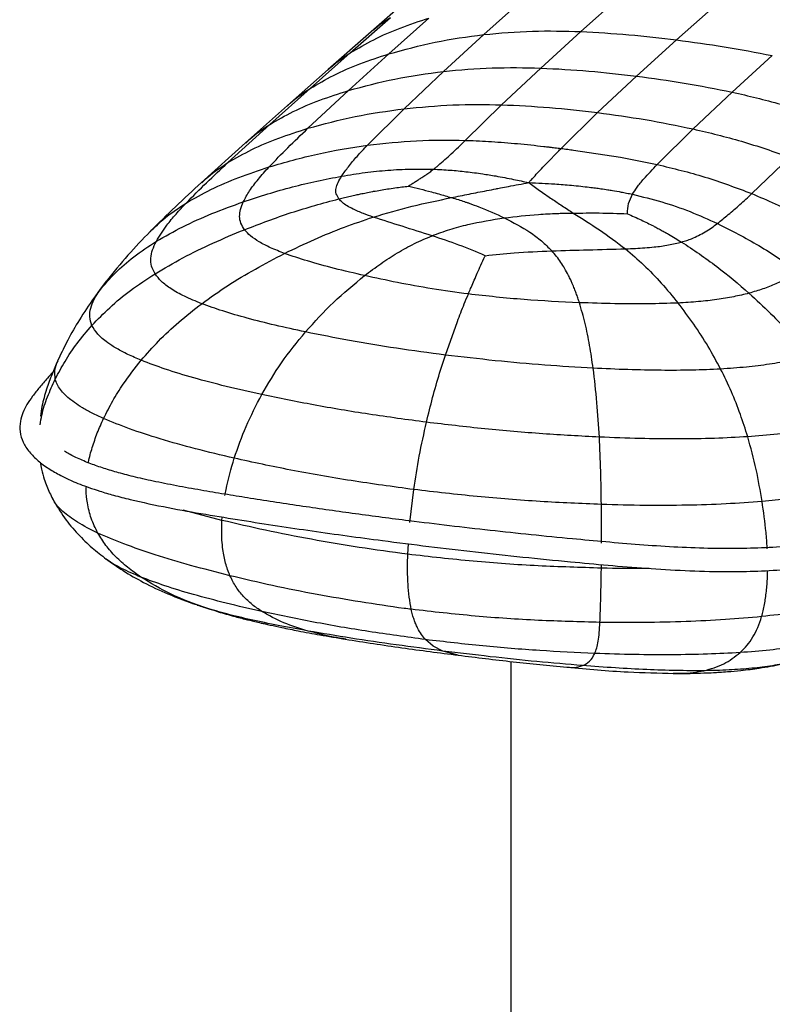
# Paper-space layout '_Dimetric' of a CAD drawing. Header units: millimetres. Extents: x -453 to 610, y -49 to 852.
# Tile 2 of 14: x -453 to -289, y 348 to 562. Entities that reach past the tile are written whole.
import ezdxf

# ---------------------------------------------------------------- set-up
doc = ezdxf.new("R2010")
doc.units = ezdxf.units.MM

psp = doc.layouts.new('_Dimetric')

# ---------------------------------------------------------------- linework, layer by layer
at = {"color": 7, "linetype": 'Continuous', "lineweight": 25}
for p, q in [((-368.67, 566.78), (-377.43, 559.05)), ((-352.34, 558.94), (-343.57, 566.8)), ((-331.17, 559.6), (-322.39, 567.42)), ((-310.32, 557.75), (-301.55, 565.55)), ((-381.39, 554.94), (-372.62, 562.68)), ((-373.03, 554.71), (-364.26, 562.53)), ((-377.43, 559.05), (-386.23, 551.3)), ((-361.1, 550.91), (-352.34, 558.94)), ((-339.93, 551.64), (-331.17, 559.6)), ((-319.06, 549.87), (-310.32, 557.75)), ((-390.15, 547.19), (-381.39, 554.94)), ((-381.79, 546.74), (-373.03, 554.71)), ((-298.2, 546.38), (-289.48, 554.34)), ((-386.22, 551.3), (-395.1, 543.45)), ((-348.46, 543.64), (-339.93, 551.64)), ((-369.7, 542.78), (-361.1, 550.91)), ((-327.56, 541.92), (-319.06, 549.87)), ((-398.95, 539.32), (-390.15, 547.19)), ((-390.62, 538.51), (-381.79, 546.74)), ((-306.69, 538.37), (-298.2, 546.38)), ((-395.1, 543.45), (-404.23, 535.34)), ((-377.68, 534.84), (-369.7, 542.78)), ((-356.39, 535.89), (-348.46, 543.64)), ((-335.49, 534.13), (-327.56, 541.92)), ((-408.04, 531.04), (-398.95, 539.32)), ((-314.53, 530.62), (-306.69, 538.37)), ((-404.23, 535.34), (-413.89, 526.61)), ((-332.76, 533.77), (-322.52, 532.2)), ((-322.52, 532.2), (-314.53, 530.62)), ((-293.94, 524.29), (-285.65, 532.19)), ((-434.58, 505.17), (-437.69, 500.94)), ((-435.97, 503.26), (-434.53, 505.18)), ((-437.71, 500.8), (-435.97, 503.26)), ((-360.69, 489.12), (-358.07, 496.42)), ((-361.94, 485.17), (-360.69, 489.12)), ((-368.4, 452.67), (-367.57, 459.82)), ((-409.35, 453.11), (-417.8, 455.3)), ((-409.35, 453.11), (-409.29, 453.83)), ((-368.88, 445.73), (-368.74, 448.02)), ((-326.71, 442.7), (-326.71, 443.47)), ((-412.84, 434.02), (-414.99, 434.78)), ((-410.38, 433.28), (-412.84, 434.02)), ((-363.33, 425.72), (-365.02, 427.13)), ((-361.21, 424.64), (-363.33, 425.72)), ((-357.88, 423.77), (-361.21, 424.64)), ((-346.43, 422.36), (-346.43, 44.08)), ((-334.27, 421.12), (-333.99, 421.11))]:
    psp.add_line(p, q, dxfattribs=at)
for points, knots in [([(-381.39, 554.94), (-379.71, 555.94), (-376.23, 557.99), (-370.47, 560.48), (-366.37, 561.84), (-364.26, 562.53)], [0, 0, 0, 0, 0.31349, 0.648054, 1, 1, 1, 1]), ([(-377.41, 559.03), (-377.26, 559.18), (-375.83, 560.59), (-374.14, 561.69), (-372.62, 562.68)], [0, 0, 0, 0, 0.1051734, 1, 1, 1, 1]), ([(-373.03, 554.71), (-369.68, 555.64), (-362.93, 557.51), (-355.89, 558.46), (-352.34, 558.94)], [0, 0, 0, 0, 0.495961, 1, 1, 1, 1]), ([(-352.34, 558.94), (-348.81, 559.25), (-341.82, 559.87), (-334.7, 559.69), (-331.17, 559.6)], [0, 0, 0, 0, 0.5049036, 1, 1, 1, 1]), ([(-331.17, 559.6), (-327.68, 559.4), (-320.74, 559.01), (-313.79, 558.17), (-310.32, 557.75)], [0, 0, 0, 0, 0.502442, 1, 1, 1, 1]), ([(-310.32, 557.75), (-306.86, 557.3), (-299.91, 556.38), (-292.97, 555.03), (-289.48, 554.34)], [0, 0, 0, 0, 0.497556, 1, 1, 1, 1]), ([(-390.15, 547.19), (-388.47, 548.17), (-384.99, 550.22), (-379.23, 552.68), (-375.13, 554.02), (-373.03, 554.71)], [0, 0, 0, 0, 0.313523, 0.648073, 1, 1, 1, 1]), ([(-386.2, 551.27), (-386.04, 551.43), (-384.6, 552.85), (-382.9, 553.96), (-381.39, 554.94)], [0, 0, 0, 0, 0.1106474, 1, 1, 1, 1]), ([(-361.1, 550.91), (-357.57, 551.23), (-350.58, 551.86), (-343.46, 551.71), (-339.93, 551.64)], [0, 0, 0, 0, 0.50462, 1, 1, 1, 1]), ([(-339.93, 551.64), (-336.44, 551.46), (-329.5, 551.11), (-322.53, 550.28), (-319.06, 549.87)], [0, 0, 0, 0, 0.502221, 1, 1, 1, 1]), ([(-381.79, 546.74), (-378.44, 547.65), (-371.68, 549.49), (-364.65, 550.43), (-361.1, 550.91)], [0, 0, 0, 0, 0.495821, 1, 1, 1, 1]), ([(-319.06, 549.87), (-315.6, 549.41), (-308.63, 548.48), (-301.69, 547.08), (-298.2, 546.38)], [0, 0, 0, 0, 0.497777, 1, 1, 1, 1]), ([(-395.07, 543.42), (-394.87, 543.61), (-393.4, 545.07), (-391.66, 546.2), (-390.15, 547.19)], [0, 0, 0, 0, 0.132155, 1, 1, 1, 1]), ([(-398.95, 539.32), (-397.26, 540.3), (-393.78, 542.32), (-388, 544.74), (-383.9, 546.06), (-381.79, 546.74)], [0, 0, 0, 0, 0.313585, 0.648065, 1, 1, 1, 1]), ([(-298.2, 546.38), (-294.67, 545.57), (-287.56, 543.92), (-280.56, 541.52), (-277.03, 540.32)], [0, 0, 0, 0, 0.49538, 1, 1, 1, 1]), ([(-390.62, 538.51), (-387.22, 539.43), (-380.37, 541.3), (-373.28, 542.28), (-369.7, 542.78)], [0, 0, 0, 0, 0.495703, 1, 1, 1, 1]), ([(-369.7, 542.78), (-366.15, 543.12), (-359.12, 543.79), (-351.99, 543.69), (-348.46, 543.64)], [0, 0, 0, 0, 0.50435, 1, 1, 1, 1]), ([(-348.46, 543.64), (-344.97, 543.48), (-338.01, 543.16), (-331.03, 542.34), (-327.56, 541.92)], [0, 0, 0, 0, 0.502002, 1, 1, 1, 1]), ([(-327.56, 541.92), (-324.09, 541.46), (-317.12, 540.53), (-310.18, 539.09), (-306.69, 538.37)], [0, 0, 0, 0, 0.497993, 1, 1, 1, 1]), ([(-408.04, 531.04), (-406.33, 532.02), (-402.78, 534.05), (-396.92, 536.48), (-392.75, 537.82), (-390.62, 538.51)], [0, 0, 0, 0, 0.3134741, 0.647952, 1, 1, 1, 1]), ([(-404.18, 535.3), (-403.89, 535.59), (-402.32, 537.14), (-400.46, 538.34), (-398.95, 539.32)], [0, 0, 0, 0, 0.186944, 1, 1, 1, 1]), ([(-399.09, 530.1), (-397.75, 531.5), (-395.03, 534.34), (-392.1, 537.1), (-390.62, 538.51)], [0, 0, 0, 0, 0.492346, 1, 1, 1, 1]), ([(-306.69, 538.37), (-303.18, 537.54), (-296.09, 535.85), (-289.15, 533.42), (-285.65, 532.19)], [0, 0, 0, 0, 0.495647, 1, 1, 1, 1]), ([(-399.09, 530.1), (-395.59, 531.11), (-388.55, 533.14), (-381.32, 534.27), (-377.68, 534.84)], [0, 0, 0, 0, 0.496843, 1, 1, 1, 1]), ([(-383.28, 528.09), (-382.8, 528.78), (-381.78, 530.24), (-379.87, 532.48), (-378.43, 534.03), (-377.68, 534.84)], [0, 0, 0, 0, 0.295487, 0.630969, 1, 1, 1, 1]), ([(-377.68, 534.84), (-374.1, 535.23), (-367, 536.02), (-359.91, 535.93), (-356.39, 535.89)], [0, 0, 0, 0, 0.503883, 1, 1, 1, 1]), ([(-362.24, 530.42), (-361.27, 531.27), (-359.17, 533.12), (-357.36, 534.92), (-356.39, 535.89)], [0, 0, 0, 0, 0.4616233, 1, 1, 1, 1]), ([(-356.39, 535.89), (-356.23, 535.89), (-354.32, 535.83), (-350.51, 535.64), (-344.95, 535.19), (-340.78, 534.75), (-338.52, 534.49), (-338.17, 534.45)], [0, 0, 0, 0, 0.025474, 0.313905, 0.627933, 0.94216, 1, 1, 1, 1]), ([(-338.17, 534.45), (-337.93, 534.42), (-337.48, 534.37), (-336.58, 534.26), (-335.93, 534.18), (-335.48, 534.13)], [0, 0, 0, 0, 0.271001, 0.499916, 1, 1, 1, 1]), ([(-337.46, 532.11), (-337.41, 532.16), (-336.96, 532.62), (-336.31, 533.29), (-335.7, 533.91), (-335.48, 534.13)], [0, 0, 0, 0, 0.078559, 0.671748, 1, 1, 1, 1]), ([(-335.48, 534.13), (-335.03, 534.07), (-334.54, 534), (-333.63, 533.89), (-333.18, 533.82), (-332.76, 533.77)], [0, 0, 0, 0, 0.500076, 0.535397, 1, 1, 1, 1]), ([(-342.01, 527.25), (-341.26, 528.08), (-339.74, 529.75), (-338.22, 531.32), (-337.46, 532.11)], [0, 0, 0, 0, 0.497489, 1, 1, 1, 1]), ([(-417.15, 522.23), (-415.69, 523.71), (-412.76, 526.68), (-409.62, 529.59), (-408.04, 531.04)], [0, 0, 0, 0, 0.498472, 1, 1, 1, 1]), ([(-417.15, 522.23), (-415.37, 523.24), (-411.69, 525.34), (-405.61, 527.92), (-401.3, 529.36), (-399.09, 530.1)], [0, 0, 0, 0, 0.313278, 0.647902, 1, 1, 1, 1]), ([(-413.75, 526.63), (-413.32, 527.06), (-411.61, 528.74), (-409.57, 530.06), (-408.04, 531.04)], [0, 0, 0, 0, 0.2494055, 1, 1, 1, 1]), ([(-404.71, 522.5), (-404.28, 523.3), (-403.38, 524.96), (-401.42, 527.49), (-399.89, 529.21), (-399.09, 530.1)], [0, 0, 0, 0, 0.305451, 0.640589, 1, 1, 1, 1]), ([(-363.29, 529.6), (-363.11, 529.73), (-362.75, 530.01), (-362.41, 530.28), (-362.24, 530.42)], [0, 0, 0, 0, 0.499744, 1, 1, 1, 1]), ([(-319.91, 524.13), (-319.61, 524.64), (-318.91, 525.8), (-317.07, 527.96), (-315.52, 529.58), (-314.53, 530.62)], [0, 0, 0, 0, 0.223763, 0.504277, 1, 1, 1, 1]), ([(-314.53, 530.62), (-311.06, 529.78), (-304.06, 528.09), (-297.33, 525.56), (-293.94, 524.29)], [0, 0, 0, 0, 0.4961109, 1, 1, 1, 1]), ([(-404.71, 522.5), (-401.16, 523.66), (-394.1, 525.95), (-386.87, 527.38), (-383.28, 528.09)], [0, 0, 0, 0, 0.503918, 1, 1, 1, 1]), ([(-383.88, 523.14), (-384.11, 523.52), (-384.58, 524.27), (-384.53, 525.49), (-384.09, 526.77), (-383.56, 527.64), (-383.28, 528.09)], [0, 0, 0, 0, 0.226077, 0.460399, 0.715445, 1, 1, 1, 1]), ([(-383.28, 528.09), (-381.58, 528.37), (-378.22, 528.91), (-373.18, 529.42), (-368.2, 529.68), (-364.92, 529.63), (-363.29, 529.6)], [0, 0, 0, 0, 0.25315, 0.500143, 0.750983, 1, 1, 1, 1]), ([(-368.74, 525.91), (-368.48, 526.09), (-367.98, 526.43), (-367.2, 526.91), (-366.49, 527.36), (-365.71, 527.87), (-364.91, 528.4), (-364.07, 528.99), (-363.55, 529.39), (-363.29, 529.6)], [0, 0, 0, 0, 0.128691, 0.249534, 0.381401, 0.493874, 0.664774, 0.826964, 1, 1, 1, 1]), ([(-363.29, 529.6), (-362.07, 529.54), (-359.68, 529.43), (-356.11, 529.07), (-352.8, 528.64), (-349.35, 528.08), (-346, 527.44), (-343.63, 526.92), (-342.53, 526.68)], [0, 0, 0, 0, 0.1689943, 0.3310994, 0.5048039, 0.6425497, 0.83433, 1, 1, 1, 1]), ([(-413.79, 526.71), (-415.71, 524.95), (-419.57, 521.42), (-423.17, 517.84), (-424.98, 516.04)], [0, 0, 0, 0, 0.49801, 1, 1, 1, 1]), ([(-383.88, 523.14), (-383.46, 523.24), (-382.63, 523.45), (-381.38, 523.74), (-380.22, 524), (-379.08, 524.24), (-377.91, 524.48), (-376.96, 524.67), (-375.91, 524.86), (-374.82, 525.05), (-373.27, 525.3), (-371.71, 525.54), (-370.19, 525.74), (-369.21, 525.86), (-368.74, 525.91)], [0, 0, 0, 0, 0.0835, 0.166815, 0.250239, 0.313558, 0.393567, 0.483909, 0.50175, 0.601408, 0.700666, 0.80715, 0.908132, 1, 1, 1, 1]), ([(-368.74, 525.91), (-368.72, 525.91), (-367.92, 525.71), (-366.23, 525.32), (-364.03, 524.75), (-362.65, 524.36), (-362.1, 524.21)], [0, 0, 0, 0, 0.008921, 0.381786, 0.755248, 1, 1, 1, 1]), ([(-351.67, 524.94), (-350.99, 525.08), (-350.19, 525.23), (-349.19, 525.42), (-348.3, 525.59), (-346.03, 526.03), (-344, 526.4), (-342.53, 526.68)], [0, 0, 0, 0, 0.221965, 0.258686, 0.32743, 0.512723, 1, 1, 1, 1]), ([(-342.53, 526.68), (-342.44, 526.78), (-342.27, 526.97), (-342.09, 527.16), (-342.01, 527.25)], [0, 0, 0, 0, 0.5256919, 1, 1, 1, 1]), ([(-342.53, 526.68), (-341.75, 526.11), (-340.58, 525.27), (-339.27, 524.34), (-338.38, 523.72), (-337.9, 523.4), (-337.49, 523.12)], [0, 0, 0, 0, 0.486762, 0.734448, 0.774438, 1, 1, 1, 1]), ([(-342.53, 526.68), (-341.55, 526.63), (-339.66, 526.55), (-336.56, 526.37), (-333.75, 526.15), (-331.25, 525.91), (-329.51, 525.71), (-328.05, 525.53), (-326.7, 525.34), (-325.47, 525.16), (-324, 524.92), (-322.64, 524.69), (-321.17, 524.4), (-320.35, 524.23), (-319.91, 524.13)], [0, 0, 0, 0, 0.126972, 0.246045, 0.405423, 0.495175, 0.575326, 0.636128, 0.688918, 0.756256, 0.800345, 0.887221, 0.939851, 1, 1, 1, 1]), ([(-376.39, 519.17), (-373.57, 519.99), (-367.95, 521.62), (-362.23, 522.82), (-359.37, 523.41)], [0, 0, 0, 0, 0.50113, 1, 1, 1, 1]), ([(-362.1, 524.21), (-361.65, 524.08), (-360.74, 523.82), (-359.83, 523.55), (-359.37, 523.41)], [0, 0, 0, 0, 0.495152, 1, 1, 1, 1]), ([(-359.37, 523.41), (-358.09, 523.68), (-355.51, 524.21), (-352.95, 524.7), (-351.67, 524.94)], [0, 0, 0, 0, 0.499058, 1, 1, 1, 1]), ([(-359.37, 523.41), (-358.86, 523.27), (-357.92, 522.99), (-356.97, 522.69), (-356.51, 522.53), (-356.37, 522.48), (-356.03, 522.37), (-355, 522.01), (-352.17, 520.98), (-349.67, 519.84), (-347.85, 519)], [0, 0, 0, 0, 0.124775, 0.23397, 0.237291, 0.242458, 0.269598, 0.323197, 0.50488, 1, 1, 1, 1]), ([(-321.05, 519.91), (-321, 520.66), (-320.91, 522.2), (-320.25, 523.48), (-319.91, 524.13)], [0, 0, 0, 0, 0.493948, 1, 1, 1, 1]), ([(-319.91, 524.13), (-317.77, 523.61), (-313.48, 522.57), (-307.33, 520.43), (-303.42, 518.67), (-301.45, 517.78)], [0, 0, 0, 0, 0.332368, 0.663932, 1, 1, 1, 1]), ([(-301.45, 517.78), (-300.64, 518.43), (-298.91, 519.8), (-296.45, 521.97), (-294.8, 523.49), (-293.94, 524.29)], [0, 0, 0, 0, 0.295487, 0.630969, 1, 1, 1, 1]), ([(-293.94, 524.29), (-290.55, 522.83), (-283.81, 519.95), (-277.44, 516.23), (-274.27, 514.38)], [0, 0, 0, 0, 0.503156, 1, 1, 1, 1]), ([(-425, 515.97), (-423.94, 517.01), (-421.55, 519.35), (-418.72, 521.2), (-417.15, 522.23)], [0, 0, 0, 0, 0.444812, 1, 1, 1, 1]), ([(-423.64, 513.9), (-421.75, 514.98), (-417.84, 517.2), (-411.48, 520.03), (-407, 521.67), (-404.71, 522.5)], [0, 0, 0, 0, 0.314978, 0.6502045, 1, 1, 1, 1]), ([(-423.64, 513.9), (-422.92, 515.07), (-421.69, 517.07), (-419.38, 519.83), (-417.89, 521.43), (-417.15, 522.23)], [0, 0, 0, 0, 0.415057, 0.707388, 1, 1, 1, 1]), ([(-404.43, 516.43), (-404.73, 516.9), (-405.34, 517.85), (-405.57, 519.34), (-405.38, 520.9), (-404.94, 521.96), (-404.71, 522.5)], [0, 0, 0, 0, 0.23238, 0.472189, 0.72613, 1, 1, 1, 1]), ([(-404.43, 516.43), (-401.06, 517.72), (-394.31, 520.31), (-387.36, 522.2), (-383.88, 523.14)], [0, 0, 0, 0, 0.500322, 1, 1, 1, 1]), ([(-376.39, 519.17), (-377.11, 519.42), (-378.67, 519.97), (-380.58, 520.78), (-382.1, 521.6), (-383.18, 522.34), (-383.65, 522.88), (-383.88, 523.14)], [0, 0, 0, 0, 0.229443, 0.49586, 0.663443, 0.834129, 1, 1, 1, 1]), ([(-337.49, 523.12), (-336.75, 522.63), (-335.25, 521.63), (-333.64, 520.57), (-332.83, 520.04)], [0, 0, 0, 0, 0.498624, 1, 1, 1, 1]), ([(-395.71, 511.25), (-393.54, 512.29), (-389.28, 514.34), (-382.83, 517), (-378.5, 518.46), (-376.39, 519.17)], [0, 0, 0, 0, 0.345424, 0.681318, 1, 1, 1, 1]), ([(-363.59, 515.1), (-365.77, 515.79), (-370.12, 517.17), (-374.3, 518.5), (-376.39, 519.17)], [0, 0, 0, 0, 0.500554, 1, 1, 1, 1]), ([(-347.85, 519), (-345.38, 519.29), (-341.56, 519.74), (-337.68, 519.93), (-336.09, 519.98), (-335.54, 520), (-334.4, 520.03), (-333.45, 520.03), (-332.83, 520.04)], [0, 0, 0, 0, 0.494408, 0.765031, 0.773307, 0.810376, 0.875232, 1, 1, 1, 1]), ([(-332.83, 520.04), (-330.95, 520.06), (-327.03, 520.11), (-323.09, 519.98), (-321.05, 519.91)], [0, 0, 0, 0, 0.479014, 1, 1, 1, 1]), ([(-332.83, 520.04), (-330.92, 518.85), (-327.08, 516.46), (-323.33, 513.65), (-321.45, 512.25)], [0, 0, 0, 0, 0.498894, 1, 1, 1, 1]), ([(-321.05, 519.91), (-320.04, 519.46), (-318.13, 518.62), (-316.15, 517.64), (-315.1, 517.09), (-314.77, 516.92), (-314.23, 516.63), (-313.61, 516.3), (-313.09, 516.01), (-312.87, 515.89), (-312.81, 515.85), (-312.79, 515.84), (-312.77, 515.83), (-312.73, 515.81), (-312.7, 515.79), (-312.68, 515.78), (-312.68, 515.78), (-312.66, 515.77), (-312.61, 515.74), (-312.42, 515.63), (-311.27, 514.98), (-310.19, 514.32), (-309.24, 513.74)], [0, 0, 0, 0, 0.249096, 0.470928, 0.49546, 0.515518, 0.552964, 0.634456, 0.672429, 0.687445, 0.689517, 0.690049, 0.691227, 0.695424, 0.699695, 0.699983, 0.700102, 0.700492, 0.704621, 0.712877, 0.749763, 1, 1, 1, 1]), ([(-363.59, 515.1), (-362.31, 515.58), (-359.76, 516.54), (-354.51, 517.95), (-350.5, 518.58), (-347.85, 519)], [0, 0, 0, 0, 0.254956, 0.506447, 1, 1, 1, 1]), ([(-347.85, 519), (-345.94, 518.01), (-343.07, 516.51), (-339.69, 514.01), (-338.25, 512.55), (-337.53, 511.82)], [0, 0, 0, 0, 0.49345, 0.744996, 1, 1, 1, 1]), ([(-307.07, 514.46), (-306.03, 514.94), (-303.8, 515.98), (-302.27, 517.15), (-301.45, 517.78)], [0, 0, 0, 0, 0.463242, 1, 1, 1, 1]), ([(-301.45, 517.78), (-298.4, 516.24), (-292.25, 513.12), (-286.56, 509.22), (-283.69, 507.26)], [0, 0, 0, 0, 0.496081, 1, 1, 1, 1]), ([(-424.99, 516.03), (-426.62, 514.35), (-429.89, 510.96), (-433.01, 507.1), (-434.59, 505.16)], [0, 0, 0, 0, 0.496857, 1, 1, 1, 1]), ([(-423.93, 506.82), (-421.94, 508), (-417.84, 510.41), (-411.3, 513.58), (-406.74, 515.47), (-404.43, 516.43)], [0, 0, 0, 0, 0.319524, 0.65549, 1, 1, 1, 1]), ([(-395.71, 511.25), (-396.75, 511.66), (-398.76, 512.44), (-401.24, 513.73), (-403.2, 515.05), (-404.03, 515.98), (-404.43, 516.43)], [0, 0, 0, 0, 0.27439, 0.528032, 0.767529, 1, 1, 1, 1]), ([(-378.28, 506.42), (-377.11, 507.3), (-374.82, 509.03), (-371.19, 511.36), (-367.49, 513.44), (-364.88, 514.55), (-363.59, 515.1)], [0, 0, 0, 0, 0.26013, 0.51374, 0.760255, 1, 1, 1, 1]), ([(-352, 510.76), (-353.92, 511.56), (-357.73, 513.14), (-361.65, 514.45), (-363.59, 515.1)], [0, 0, 0, 0, 0.504011, 1, 1, 1, 1]), ([(-435.97, 503.26), (-434.89, 504.51), (-432.64, 507.13), (-428.51, 510.71), (-425.31, 512.81), (-423.64, 513.9)], [0, 0, 0, 0, 0.306192, 0.637709, 1, 1, 1, 1]), ([(-423.93, 506.82), (-424.23, 507.38), (-424.82, 508.52), (-424.91, 510.26), (-424.53, 512.06), (-423.94, 513.28), (-423.64, 513.9)], [0, 0, 0, 0, 0.237461, 0.480161, 0.733024, 1, 1, 1, 1]), ([(-321.45, 512.25), (-320.73, 512.28), (-319.31, 512.34), (-317.23, 512.47), (-314.82, 512.69), (-312.06, 513.04), (-310.17, 513.51), (-309.24, 513.74)], [0, 0, 0, 0, 0.171622, 0.3355586, 0.4942714, 0.750392, 1, 1, 1, 1]), ([(-309.24, 513.74), (-308.86, 513.85), (-308.09, 514.07), (-307.41, 514.33), (-307.07, 514.46)], [0, 0, 0, 0, 0.499998, 1, 1, 1, 1]), ([(-309.24, 513.74), (-306.65, 512.02), (-301.52, 508.6), (-296.86, 504.58), (-294.56, 502.59)], [0, 0, 0, 0, 0.504639, 1, 1, 1, 1]), ([(-413.77, 500.31), (-411.91, 501.63), (-408.13, 504.32), (-402.08, 507.94), (-397.84, 510.14), (-395.71, 511.25)], [0, 0, 0, 0, 0.322801, 0.658469, 1, 1, 1, 1]), ([(-378.28, 506.42), (-380.49, 506.93), (-384.76, 507.93), (-390.64, 509.51), (-394.07, 510.69), (-395.71, 511.25)], [0, 0, 0, 0, 0.360231, 0.695672, 1, 1, 1, 1]), ([(-354.39, 505.46), (-354.18, 505.95), (-353.7, 507.04), (-352.93, 508.76), (-352.36, 510.01), (-352.04, 510.68), (-352.02, 510.73), (-352.01, 510.75), (-352, 510.76)], [0, 0, 0, 0, 0.271396, 0.601335, 0.971678, 0.985839, 0.99292, 1, 1, 1, 1]), ([(-352, 510.76), (-349.91, 510.98), (-345.09, 511.48), (-340.26, 511.7), (-337.53, 511.82)], [0, 0, 0, 0, 0.434276, 1, 1, 1, 1]), ([(-337.53, 511.82), (-334.89, 511.9), (-329.54, 512.05), (-324.17, 512.18), (-321.45, 512.25)], [0, 0, 0, 0, 0.494284, 1, 1, 1, 1]), ([(-331.5, 500.52), (-331.61, 500.87), (-331.83, 501.57), (-332.19, 502.59), (-332.59, 503.63), (-332.99, 504.59), (-333.42, 505.55), (-333.96, 506.67), (-334.66, 507.94), (-335.53, 509.32), (-336.45, 510.6), (-337.17, 511.41), (-337.53, 511.82)], [0, 0, 0, 0, 0.08397, 0.167343, 0.25008, 0.344031, 0.40955, 0.495967, 0.633471, 0.750485, 0.876108, 1, 1, 1, 1]), ([(-321.45, 512.25), (-320.11, 511.1), (-317.37, 508.75), (-313.58, 504.81), (-311.21, 501.92), (-310.01, 500.45)], [0, 0, 0, 0, 0.318677, 0.654574, 1, 1, 1, 1]), ([(-437.67, 495.58), (-436.41, 496.89), (-433.78, 499.61), (-429.17, 503.38), (-425.73, 505.64), (-423.93, 506.82)], [0, 0, 0, 0, 0.307326, 0.639228, 1, 1, 1, 1]), ([(-413.77, 500.31), (-415.05, 500.83), (-417.52, 501.84), (-420.44, 503.48), (-422.65, 505.13), (-423.51, 506.27), (-423.93, 506.82)], [0, 0, 0, 0, 0.275779, 0.529386, 0.768363, 1, 1, 1, 1]), ([(-391.16, 494.15), (-389.17, 496.35), (-385.17, 500.77), (-380.58, 504.53), (-378.28, 506.42)], [0, 0, 0, 0, 0.498049, 1, 1, 1, 1]), ([(-355.68, 502.42), (-358.33, 502.78), (-363.58, 503.5), (-371.11, 504.87), (-375.91, 505.91), (-378.28, 506.42)], [0, 0, 0, 0, 0.339849, 0.674845, 1, 1, 1, 1]), ([(-283.69, 507.26), (-284.49, 506.78), (-286.03, 505.87), (-288.64, 504.61), (-291.42, 503.5), (-293.52, 502.89), (-294.56, 502.59)], [0, 0, 0, 0, 0.273881, 0.527811, 0.767607, 1, 1, 1, 1]), ([(-355.68, 502.42), (-355.52, 502.82), (-355.3, 503.34), (-354.87, 504.36), (-354.6, 504.97), (-354.39, 505.46)], [0, 0, 0, 0, 0.386208, 0.511947, 1, 1, 1, 1]), ([(-437.67, 495.58), (-437.88, 496.2), (-438.29, 497.46), (-438.01, 499.36), (-437.24, 501.29), (-436.4, 502.6), (-435.97, 503.26)], [0, 0, 0, 0, 0.24203, 0.487403, 0.739319, 1, 1, 1, 1]), ([(-358.07, 496.42), (-357.58, 497.71), (-356.79, 499.74), (-355.98, 501.7), (-355.68, 502.42)], [0, 0, 0, 0, 0.632037, 1, 1, 1, 1]), ([(-331.5, 500.52), (-335.53, 500.71), (-343.74, 501.09), (-351.66, 501.97), (-355.68, 502.42)], [0, 0, 0, 0, 0.4917624, 1, 1, 1, 1]), ([(-294.56, 502.59), (-295.65, 502.32), (-297.87, 501.78), (-301.6, 501.17), (-305.67, 500.71), (-308.52, 500.54), (-310.01, 500.45)], [0, 0, 0, 0, 0.23247, 0.471968, 0.72561, 1, 1, 1, 1]), ([(-294.56, 502.59), (-292.98, 501.14), (-289.87, 498.28), (-285.52, 493.74), (-282.85, 490.48), (-281.54, 488.88)], [0, 0, 0, 0, 0.3445124, 0.6804691, 1, 1, 1, 1]), ([(-437.69, 500.95), (-438.73, 499.38), (-440.69, 496.45), (-443.15, 492.09), (-444.51, 489.2), (-445.14, 487.86)], [0, 0, 0, 0, 0.381679, 0.714177, 1, 1, 1, 1]), ([(-426.95, 487.97), (-425.7, 489.39), (-423.14, 492.32), (-418.72, 496.44), (-415.46, 498.99), (-413.77, 500.31)], [0, 0, 0, 0, 0.3115293, 0.6440275, 1, 1, 1, 1]), ([(-391.16, 494.15), (-393.39, 494.63), (-397.71, 495.56), (-403.73, 497.09), (-409.13, 498.63), (-412.27, 499.77), (-413.77, 500.31)], [0, 0, 0, 0, 0.275845, 0.535967, 0.777936, 1, 1, 1, 1]), ([(-310.01, 500.45), (-312.2, 500.37), (-316.81, 500.21), (-324, 500.27), (-328.94, 500.44), (-331.5, 500.52)], [0, 0, 0, 0, 0.304322, 0.639776, 1, 1, 1, 1]), ([(-328.5, 486.25), (-328.74, 487.92), (-329.24, 491.28), (-330.2, 496.02), (-331.06, 499.03), (-331.5, 500.52)], [0, 0, 0, 0, 0.330439, 0.666135, 1, 1, 1, 1]), ([(-300.73, 486.07), (-301.63, 487.73), (-303.46, 491.13), (-306.56, 495.9), (-308.85, 498.93), (-310.01, 500.45)], [0, 0, 0, 0, 0.322802, 0.65847, 1, 1, 1, 1]), ([(-445.65, 483.87), (-444.97, 485.17), (-443.56, 487.87), (-440.91, 491.81), (-438.77, 494.3), (-437.67, 495.58)], [0, 0, 0, 0, 0.312176, 0.64472, 1, 1, 1, 1]), ([(-426.95, 487.97), (-427.94, 488.39), (-429.86, 489.22), (-432.3, 490.51), (-434.59, 491.98), (-436.57, 493.68), (-437.31, 494.95), (-437.67, 495.58)], [0, 0, 0, 0, 0.185204, 0.359974, 0.526723, 0.766543, 1, 1, 1, 1]), ([(-400.68, 480.5), (-399.3, 482.85), (-396.44, 487.7), (-392.96, 491.95), (-391.16, 494.15)], [0, 0, 0, 0, 0.482969, 1, 1, 1, 1]), ([(-360.69, 489.12), (-364.25, 489.6), (-371.31, 490.54), (-381.5, 492.22), (-387.99, 493.51), (-391.16, 494.15)], [0, 0, 0, 0, 0.341976, 0.677465, 1, 1, 1, 1]), ([(-328.5, 486.25), (-332.02, 486.46), (-339.21, 486.89), (-349.94, 487.85), (-357.08, 488.7), (-360.69, 489.12)], [0, 0, 0, 0, 0.322537, 0.658026, 1, 1, 1, 1]), ([(-445.13, 487.88), (-445.55, 486.92), (-446.42, 484.91), (-447.6, 481.59), (-448.52, 478.52), (-448.81, 476.5), (-448.91, 475.77)], [0, 0, 0, 0, 0.254346, 0.531137, 0.831427, 1, 1, 1, 1]), ([(-445.65, 483.87), (-445.74, 484.55), (-445.91, 485.89), (-445.39, 487.22), (-445.13, 487.87)], [0, 0, 0, 0, 0.506619, 1, 1, 1, 1]), ([(-435.13, 475.29), (-434.48, 476.58), (-433.19, 479.14), (-430.52, 483.43), (-428.29, 486.26), (-426.95, 487.97)], [0, 0, 0, 0, 0.284533, 0.569029, 1, 1, 1, 1]), ([(-400.68, 480.5), (-403.29, 481.09), (-408.36, 482.22), (-415.39, 484.07), (-421.65, 485.95), (-425.23, 487.32), (-426.95, 487.97)], [0, 0, 0, 0, 0.276626, 0.536759, 0.778237, 1, 1, 1, 1]), ([(-281.54, 488.88), (-282.87, 488.55), (-285.57, 487.86), (-290.17, 487.07), (-295.25, 486.43), (-298.85, 486.19), (-300.73, 486.07)], [0, 0, 0, 0, 0.231651, 0.470619, 0.724212, 1, 1, 1, 1]), ([(-446.18, 485.4), (-446.57, 484.97), (-447.58, 483.86), (-449.04, 482.12), (-450.58, 480.21), (-451.83, 478.39), (-452.75, 476.6), (-453.35, 474.62), (-453.44, 472.38), (-452.77, 470.1), (-451.39, 467.98), (-449.47, 466.07), (-447.17, 464.39), (-444.67, 462.95), (-442.34, 461.83), (-440.27, 460.97), (-438.25, 460.22), (-435.83, 459.42), (-432.83, 458.54), (-427.96, 457.29), (-421.27, 455.88), (-413.05, 454.43), (-405.09, 453.13), (-397.36, 451.93), (-389.71, 450.8), (-382.08, 449.72), (-370.28, 448.15), (-354.16, 446.18), (-337.68, 444.47), (-325.25, 443.32), (-316.94, 442.64), (-308.52, 442.13), (-300.66, 441.91), (-293.39, 441.99), (-286.68, 442.35), (-280.47, 442.98), (-274.9, 443.81), (-270.23, 444.73), (-266.18, 445.75), (-263.2, 446.7), (-261.03, 447.51), (-259.41, 448.19), (-257.92, 448.87), (-256.52, 449.57), (-255.07, 450.36), (-253.44, 451.31), (-251.52, 452.53), (-249.3, 454.03), (-246.76, 455.8), (-243.9, 457.87), (-240.7, 460.31), (-238.63, 462.08), (-237.5, 463.05)], [0, 0, 0, 0, 0.012647, 0.031922, 0.049531, 0.065438, 0.079874, 0.093828, 0.109624, 0.126153, 0.142721, 0.159214, 0.175636, 0.190976, 0.203986, 0.212727, 0.22151, 0.232185, 0.244743, 0.259146, 0.290314, 0.319671, 0.347521, 0.37455, 0.400915, 0.427137, 0.453366, 0.521894, 0.590474, 0.617525, 0.644698, 0.671878, 0.698987, 0.719566, 0.740963, 0.763493, 0.781041, 0.798694, 0.814714, 0.828879, 0.83727, 0.845146, 0.852976, 0.860765, 0.868575, 0.878473, 0.891372, 0.907038, 0.925307, 0.946382, 0.970893, 1, 1, 1, 1]), ([(-364.81, 474.48), (-364.38, 476.28), (-363.49, 479.95), (-362.46, 483.41), (-361.94, 485.17)], [0, 0, 0, 0, 0.4913338, 1, 1, 1, 1]), ([(-327.14, 471.24), (-327.3, 473.77), (-327.62, 479.03), (-328.2, 483.79), (-328.5, 486.25)], [0, 0, 0, 0, 0.48296, 1, 1, 1, 1]), ([(-300.73, 486.07), (-302.8, 485.97), (-307.13, 485.78), (-313.87, 485.77), (-321.07, 485.91), (-325.98, 486.13), (-328.5, 486.25)], [0, 0, 0, 0, 0.222067, 0.464034, 0.724154, 1, 1, 1, 1]), ([(-294.84, 471.33), (-295.36, 472.96), (-296.43, 476.35), (-298.39, 481.28), (-299.93, 484.44), (-300.73, 486.07)], [0, 0, 0, 0, 0.311526, 0.644025, 1, 1, 1, 1]), ([(-448.93, 473.92), (-448.83, 474.64), (-448.53, 476.7), (-447.41, 480.05), (-446.24, 482.59), (-445.65, 483.87)], [0, 0, 0, 0, 0.207033, 0.60099, 1, 1, 1, 1]), ([(-435.13, 475.29), (-435.97, 475.68), (-437.64, 476.45), (-439.74, 477.61), (-441.52, 478.76), (-442.97, 479.89), (-444.13, 481.03), (-444.98, 482.18), (-445.45, 483.12), (-445.6, 483.69), (-445.65, 483.87)], [0, 0, 0, 0, 0.146719, 0.288048, 0.41798, 0.547925, 0.677876, 0.807825, 0.937762, 1, 1, 1, 1]), ([(-406.67, 466.64), (-405.86, 468.97), (-404.2, 473.78), (-401.88, 478.22), (-400.68, 480.5)], [0, 0, 0, 0, 0.486006, 1, 1, 1, 1]), ([(-364.81, 474.47), (-369, 475.04), (-377.3, 476.16), (-389.3, 478.17), (-396.94, 479.74), (-400.68, 480.5)], [0, 0, 0, 0, 0.342405, 0.678055, 1, 1, 1, 1]), ([(-438.41, 465.65), (-438.41, 465.69), (-438.25, 466.81), (-437.61, 468.99), (-436.55, 472.18), (-435.6, 474.25), (-435.13, 475.29)], [0, 0, 0, 0, 0.013886, 0.337464, 0.665406, 1, 1, 1, 1]), ([(-406.67, 466.64), (-409.52, 467.31), (-415.04, 468.62), (-422.67, 470.78), (-429.47, 472.96), (-433.3, 474.54), (-435.13, 475.29)], [0, 0, 0, 0, 0.276493, 0.536285, 0.777563, 1, 1, 1, 1]), ([(-367.57, 459.82), (-367.19, 462.27), (-366.42, 467.26), (-365.35, 472.04), (-364.81, 474.47)], [0, 0, 0, 0, 0.490628, 1, 1, 1, 1]), ([(-327.14, 471.24), (-331.25, 471.46), (-339.65, 471.91), (-352.21, 472.99), (-360.58, 473.98), (-364.81, 474.47)], [0, 0, 0, 0, 0.321943, 0.657593, 1, 1, 1, 1]), ([(-272.81, 474.81), (-274.3, 474.41), (-277.32, 473.61), (-282.59, 472.64), (-288.46, 471.83), (-292.66, 471.5), (-294.84, 471.33)], [0, 0, 0, 0, 0.233524, 0.4734, 0.726304, 1, 1, 1, 1]), ([(-294.84, 471.33), (-297.24, 471.19), (-302.27, 470.91), (-310.12, 470.81), (-318.49, 470.89), (-324.2, 471.12), (-327.14, 471.24)], [0, 0, 0, 0, 0.221761, 0.463239, 0.723373, 1, 1, 1, 1]), ([(-326.71, 456.57), (-326.74, 459.01), (-326.81, 464.03), (-327.03, 468.79), (-327.14, 471.24)], [0, 0, 0, 0, 0.4860046, 1, 1, 1, 1]), ([(-291.7, 457.23), (-292.1, 459.57), (-292.93, 464.45), (-294.19, 468.97), (-294.84, 471.33)], [0, 0, 0, 0, 0.479045, 1, 1, 1, 1]), ([(-240.8, 466.81), (-241.54, 466.16), (-242.94, 464.96), (-245.05, 463.28), (-246.97, 461.83), (-248.88, 460.44), (-250.7, 459.15), (-252.4, 457.97), (-253.81, 457.02), (-255.11, 456.17), (-256.66, 455.21), (-258.67, 454.07), (-261.18, 452.84), (-264.03, 451.69), (-266.99, 450.73), (-270.1, 449.91), (-273.38, 449.19), (-277.61, 448.44), (-282.97, 447.72), (-289.3, 447.18), (-296.22, 446.92), (-303.47, 446.96), (-310.99, 447.27), (-318.41, 447.77), (-325.75, 448.39), (-336.63, 449.4), (-350.99, 450.87), (-366.7, 452.74), (-380.26, 454.51), (-391.78, 456.14), (-401.04, 457.56), (-408.21, 458.71), (-413.38, 459.57), (-418.61, 460.5), (-423.61, 461.48), (-428.05, 462.47), (-431.81, 463.44), (-435.06, 464.41), (-438.09, 465.47), (-440.83, 466.63), (-442.7, 467.55), (-443.49, 468.06), (-443.63, 468.15)], [0, 0, 0, 0, 0.02497, 0.046637, 0.065654, 0.0824, 0.10166, 0.11734, 0.129385, 0.139992, 0.151888, 0.169374, 0.188574, 0.206253, 0.223683, 0.238452, 0.253631, 0.270459, 0.295392, 0.321881, 0.3476, 0.377677, 0.407387, 0.437262, 0.467162, 0.496972, 0.57105, 0.644968, 0.694231, 0.743537, 0.792989, 0.814948, 0.837766, 0.861409, 0.885245, 0.906539, 0.924954, 0.941859, 0.958798, 0.977851, 0.996168, 1, 1, 1, 1]), ([(-448.96, 465.78), (-448.87, 465.27), (-448.65, 464.02), (-448.14, 462.28), (-447.53, 460.58), (-446.91, 459.13), (-446.44, 458.18), (-446.2, 457.71)], [0, 0, 0, 0, 0.182452, 0.451402, 0.632744, 0.81598, 1, 1, 1, 1]), ([(-408.69, 458.5), (-408.62, 458.93), (-408.14, 461.67), (-407.34, 464.37), (-406.67, 466.64)], [0, 0, 0, 0, 0.157794, 1, 1, 1, 1]), ([(-367.57, 459.82), (-372.13, 460.44), (-381.16, 461.66), (-394.25, 463.95), (-402.59, 465.76), (-406.67, 466.64)], [0, 0, 0, 0, 0.342549, 0.678295, 1, 1, 1, 1]), ([(-268, 461.49), (-268.01, 461.48), (-268.09, 461.46), (-268.39, 461.36), (-269.64, 460.98), (-271.9, 460.35), (-275.15, 459.59), (-278.61, 458.91), (-282.24, 458.31), (-285.67, 457.85), (-288.83, 457.49), (-290.74, 457.31), (-291.7, 457.22)], [0, 0, 0, 0, 0.002291, 0.011454, 0.048108, 0.194885, 0.341685, 0.488491, 0.635289, 0.782065, 0.890818, 1, 1, 1, 1]), ([(-436.4, 450.35), (-436.91, 451.4), (-437.67, 452.94), (-438.33, 455.2), (-438.74, 457.25), (-438.95, 459.02), (-438.9, 460.23), (-438.89, 460.47)], [0, 0, 0, 0, 0.340305, 0.503534, 0.672485, 0.932208, 1, 1, 1, 1]), ([(-326.71, 456.57), (-331.16, 456.76), (-340.26, 457.15), (-353.87, 458.23), (-362.97, 459.28), (-367.57, 459.82)], [0, 0, 0, 0, 0.321705, 0.657449, 1, 1, 1, 1]), ([(-446.22, 457.75), (-445.4, 456.35), (-443.81, 453.63), (-440.82, 450.14), (-437.76, 447.16), (-435.59, 445.48), (-434.55, 444.67)], [0, 0, 0, 0, 0.274553, 0.534275, 0.777016, 1, 1, 1, 1]), ([(-436.4, 450.35), (-437.94, 451.12), (-440.94, 452.6), (-444.05, 454.97), (-445.74, 456.71), (-446.1, 457.64), (-446.16, 457.78)], [0, 0, 0, 0, 0.335716, 0.648112, 0.946295, 1, 1, 1, 1]), ([(-291.7, 457.23), (-294.32, 457.03), (-299.77, 456.62), (-308.28, 456.36), (-317.35, 456.31), (-323.53, 456.48), (-326.71, 456.56)], [0, 0, 0, 0, 0.222436, 0.463713, 0.723504, 1, 1, 1, 1]), ([(-290.6, 446.88), (-290.6, 446.98), (-290.64, 448.16), (-290.93, 451.66), (-291.39, 454.99), (-291.7, 457.23)], [0, 0, 0, 0, 0.027477, 0.346802, 1, 1, 1, 1]), ([(-326.67, 448.17), (-326.67, 449.39), (-326.67, 452.19), (-326.69, 454.99), (-326.71, 456.57)], [0, 0, 0, 0, 0.434722, 1, 1, 1, 1]), ([(-407.61, 441.04), (-407.95, 441.93), (-408.63, 443.7), (-409.13, 446.38), (-409.37, 448.8), (-409.44, 450.93), (-409.38, 452.38), (-409.35, 453.11)], [0, 0, 0, 0, 0.254707, 0.504793, 0.670102, 0.834966, 1, 1, 1, 1]), ([(-368.88, 445.73), (-372.42, 446.2), (-379.48, 447.15), (-389.82, 448.93), (-399.8, 450.88), (-406.2, 452.37), (-409.35, 453.11)], [0, 0, 0, 0, 0.257198, 0.511655, 0.760239, 1, 1, 1, 1]), ([(-407.61, 441.04), (-410.48, 441.78), (-416.07, 443.21), (-423.8, 445.54), (-430.68, 447.89), (-434.54, 449.55), (-436.4, 450.35)], [0, 0, 0, 0, 0.2764517, 0.5362757, 0.7776124, 1, 1, 1, 1]), ([(-427.04, 440.75), (-428.01, 441.44), (-429.93, 442.8), (-432.46, 445.11), (-434.69, 447.58), (-435.83, 449.44), (-436.4, 450.35)], [0, 0, 0, 0, 0.261969, 0.515488, 0.761036, 1, 1, 1, 1]), ([(-434.6, 444.71), (-433.38, 443.84), (-430.75, 441.98), (-426.24, 439.44), (-420.94, 436.91), (-417.04, 435.49), (-414.99, 434.74)], [0, 0, 0, 0, 0.203589, 0.437374, 0.702811, 1, 1, 1, 1]), ([(-427.04, 440.75), (-428.47, 441.37), (-431.24, 442.57), (-433.69, 443.92), (-434.5, 444.65), (-434.56, 444.71)], [0, 0, 0, 0, 0.4973682, 0.9596738, 1, 1, 1, 1]), ([(-368.12, 433.73), (-368.28, 434.59), (-368.6, 436.3), (-368.85, 439.27), (-368.95, 442.42), (-368.9, 444.62), (-368.88, 445.73)], [0, 0, 0, 0, 0.251282, 0.500374, 0.749349, 1, 1, 1, 1]), ([(-326.71, 442.7), (-331.31, 442.84), (-340.69, 443.12), (-354.74, 444.11), (-364.13, 445.18), (-368.88, 445.73)], [0, 0, 0, 0, 0.321779, 0.657518, 1, 1, 1, 1]), ([(-327.02, 430.89), (-326.98, 431.73), (-326.91, 433.41), (-326.83, 436.33), (-326.76, 439.43), (-326.73, 441.61), (-326.71, 442.7)], [0, 0, 0, 0, 0.254759, 0.504893, 0.75259, 1, 1, 1, 1]), ([(-316.33, 442.63), (-316.5, 442.63), (-320, 442.56), (-323.44, 442.63), (-326.71, 442.7)], [0, 0, 0, 0, 0.0486721, 1, 1, 1, 1]), ([(-291.8, 432.14), (-291.58, 432.99), (-291.14, 434.68), (-290.75, 437.6), (-290.54, 440.12), (-290.53, 441.7), (-290.53, 442.19)], [0, 0, 0, 0, 0.297944, 0.587052, 0.870054, 1, 1, 1, 1]), ([(-400.66, 433.25), (-403.27, 433.84), (-408.35, 435), (-415.41, 436.88), (-421.72, 438.76), (-425.32, 440.11), (-427.04, 440.75)], [0, 0, 0, 0, 0.27641, 0.536387, 0.777897, 1, 1, 1, 1]), ([(-412.84, 434.02), (-415.43, 434.94), (-420.48, 436.75), (-424.89, 439.44), (-427.04, 440.75)], [0, 0, 0, 0, 0.511967, 1, 1, 1, 1]), ([(-388.61, 436.94), (-391.88, 437.57), (-398.3, 438.82), (-404.54, 440.31), (-407.61, 441.04)], [0, 0, 0, 0, 0.509058, 1, 1, 1, 1]), ([(-400.66, 433.25), (-401.38, 433.74), (-402.81, 434.71), (-404.7, 436.5), (-406.36, 438.55), (-407.19, 440.21), (-407.61, 441.04)], [0, 0, 0, 0, 0.252061, 0.501989, 0.750704, 1, 1, 1, 1]), ([(-368.12, 433.73), (-368.64, 433.79), (-375.53, 434.67), (-382.33, 435.85), (-388.61, 436.94)], [0, 0, 0, 0, 0.0757631, 1, 1, 1, 1]), ([(-267.93, 437.11), (-269.51, 436.57), (-272.7, 435.47), (-278.37, 434.09), (-284.78, 432.93), (-289.41, 432.41), (-291.8, 432.14)], [0, 0, 0, 0, 0.2354586, 0.4763701, 0.7287618, 1, 1, 1, 1]), ([(-414.73, 434.65), (-414.27, 434.5), (-413.21, 434.13), (-412.12, 433.79), (-411.49, 433.59)], [0, 0, 0, 0, 0.429525, 1, 1, 1, 1]), ([(-390.6, 429), (-392.77, 429.4), (-397.01, 430.17), (-402.93, 431.41), (-408.26, 432.66), (-411.36, 433.58), (-412.84, 434.02)], [0, 0, 0, 0, 0.27468, 0.534166, 0.776371, 1, 1, 1, 1]), ([(-410.57, 433.32), (-409.44, 432.98), (-407.39, 432.38), (-404.59, 431.65), (-402.46, 431.13), (-401, 430.79), (-399.86, 430.53), (-398.38, 430.2), (-395.98, 429.68), (-392.38, 428.96), (-387.72, 428.09), (-384.23, 427.51), (-382.31, 427.19)], [0, 0, 0, 0, 0.125362, 0.226825, 0.302985, 0.353244, 0.382057, 0.421189, 0.510725, 0.637469, 0.801094, 1, 1, 1, 1]), ([(-327.02, 430.89), (-331.49, 431.01), (-340.64, 431.24), (-354.32, 432.16), (-363.49, 433.2), (-368.12, 433.73)], [0, 0, 0, 0, 0.321656, 0.657336, 1, 1, 1, 1]), ([(-365.02, 427.13), (-365.32, 427.49), (-365.94, 428.2), (-366.63, 429.39), (-367.15, 430.52), (-367.51, 431.47), (-367.84, 432.53), (-368.02, 433.33), (-368.12, 433.73)], [0, 0, 0, 0, 0.243936, 0.490985, 0.616064, 0.742431, 0.870339, 1, 1, 1, 1]), ([(-365.02, 427.13), (-369.16, 427.7), (-377.35, 428.81), (-389.28, 430.86), (-396.92, 432.46), (-400.66, 433.25)], [0, 0, 0, 0, 0.34272, 0.678317, 1, 1, 1, 1]), ([(-390.6, 429), (-392.4, 429.55), (-396.01, 430.65), (-399.11, 432.38), (-400.66, 433.25)], [0, 0, 0, 0, 0.499954, 1, 1, 1, 1]), ([(-291.8, 432.14), (-294.44, 431.9), (-299.93, 431.41), (-308.5, 431.02), (-317.62, 430.8), (-323.82, 430.86), (-327.02, 430.89)], [0, 0, 0, 0, 0.222391, 0.463727, 0.723549, 1, 1, 1, 1]), ([(-296.47, 424.3), (-295.97, 424.81), (-294.97, 425.8), (-293.7, 427.63), (-292.61, 429.68), (-292.07, 431.32), (-291.8, 432.14)], [0, 0, 0, 0, 0.261968, 0.515496, 0.76105, 1, 1, 1, 1]), ([(-361.21, 424.64), (-364.61, 425.08), (-371.35, 425.95), (-381.19, 427.4), (-387.5, 428.48), (-390.6, 429)], [0, 0, 0, 0, 0.341926, 0.677397, 1, 1, 1, 1]), ([(-382.39, 427.25), (-383.29, 427.38), (-386.09, 427.8), (-388.77, 428.52), (-390.6, 429)], [0, 0, 0, 0, 0.319288, 1, 1, 1, 1]), ([(-328.14, 424.11), (-328, 424.49), (-327.71, 425.25), (-327.39, 426.76), (-327.16, 428.57), (-327.07, 430.11), (-327.02, 430.89)], [0, 0, 0, 0, 0.25206, 0.501985, 0.750701, 1, 1, 1, 1]), ([(-382.5, 427.22), (-378.39, 426.58), (-370.21, 425.31), (-361.98, 424.25), (-357.89, 423.73)], [0, 0, 0, 0, 0.502211, 1, 1, 1, 1]), ([(-328.14, 424.11), (-332.16, 424.3), (-340.35, 424.69), (-352.62, 425.69), (-360.86, 426.65), (-365.02, 427.13)], [0, 0, 0, 0, 0.321682, 0.657283, 1, 1, 1, 1]), ([(-274.46, 427.8), (-275.96, 427.39), (-279, 426.55), (-284.28, 425.57), (-290.14, 424.78), (-294.31, 424.47), (-296.47, 424.3)], [0, 0, 0, 0, 0.235989, 0.476662, 0.728768, 1, 1, 1, 1]), ([(-330.82, 421.47), (-334.14, 421.75), (-340.9, 422.32), (-351.01, 423.39), (-357.79, 424.22), (-361.21, 424.64)], [0, 0, 0, 0, 0.322605, 0.658076, 1, 1, 1, 1]), ([(-357.89, 423.73), (-353.92, 423.24), (-346.1, 422.27), (-338.16, 421.48), (-334.25, 421.09)], [0, 0, 0, 0, 0.507257, 1, 1, 1, 1]), ([(-330.82, 421.47), (-330.27, 421.72), (-329.17, 422.23), (-328.49, 423.48), (-328.14, 424.11)], [0, 0, 0, 0, 0.499948, 1, 1, 1, 1]), ([(-296.47, 424.3), (-298.85, 424.18), (-303.8, 423.91), (-311.51, 423.79), (-319.7, 423.83), (-325.27, 424.02), (-328.14, 424.11)], [0, 0, 0, 0, 0.222104, 0.463613, 0.723591, 1, 1, 1, 1]), ([(-304.37, 420.35), (-302.87, 420.76), (-299.96, 421.57), (-297.62, 423.41), (-296.47, 424.3)], [0, 0, 0, 0, 0.51197, 1, 1, 1, 1]), ([(-334.14, 421.09), (-329.75, 420.7), (-322.09, 420.03), (-314.24, 419.84), (-310.89, 419.77)], [0, 0, 0, 0, 0.573231, 1, 1, 1, 1]), ([(-333.99, 421.11), (-333.56, 421.08), (-332.46, 421.01), (-331.44, 421.3), (-330.82, 421.47)], [0, 0, 0, 0, 0.3941834, 1, 1, 1, 1]), ([(-304.37, 420.35), (-306.37, 420.35), (-310.53, 420.35), (-316.98, 420.58), (-323.81, 420.95), (-328.44, 421.29), (-330.82, 421.47)], [0, 0, 0, 0, 0.223627, 0.465832, 0.725319, 1, 1, 1, 1]), ([(-311.1, 419.77), (-309.85, 419.76), (-307.64, 419.76), (-304.7, 419.84), (-302.57, 419.93), (-300.85, 420.03), (-298.85, 420.17), (-295.95, 420.44), (-291.96, 420.93), (-289.02, 421.48), (-287.38, 421.8)], [0, 0, 0, 0, 0.160785, 0.284982, 0.37369, 0.428762, 0.502309, 0.623242, 0.789542, 1, 1, 1, 1]), ([(-285.39, 422.22), (-286.72, 421.95), (-289.41, 421.39), (-293.99, 420.83), (-299.01, 420.46), (-302.54, 420.39), (-304.37, 420.35)], [0, 0, 0, 0, 0.236352, 0.476979, 0.729082, 1, 1, 1, 1]), ([(-311.09, 419.84), (-310.46, 419.81), (-308.06, 419.71), (-305.93, 420.08), (-304.37, 420.35)], [0, 0, 0, 0, 0.265354, 1, 1, 1, 1])]:
    psp.add_open_spline(points, degree=3, knots=knots, dxfattribs=at)

doc.saveas('drawing.dxf')
